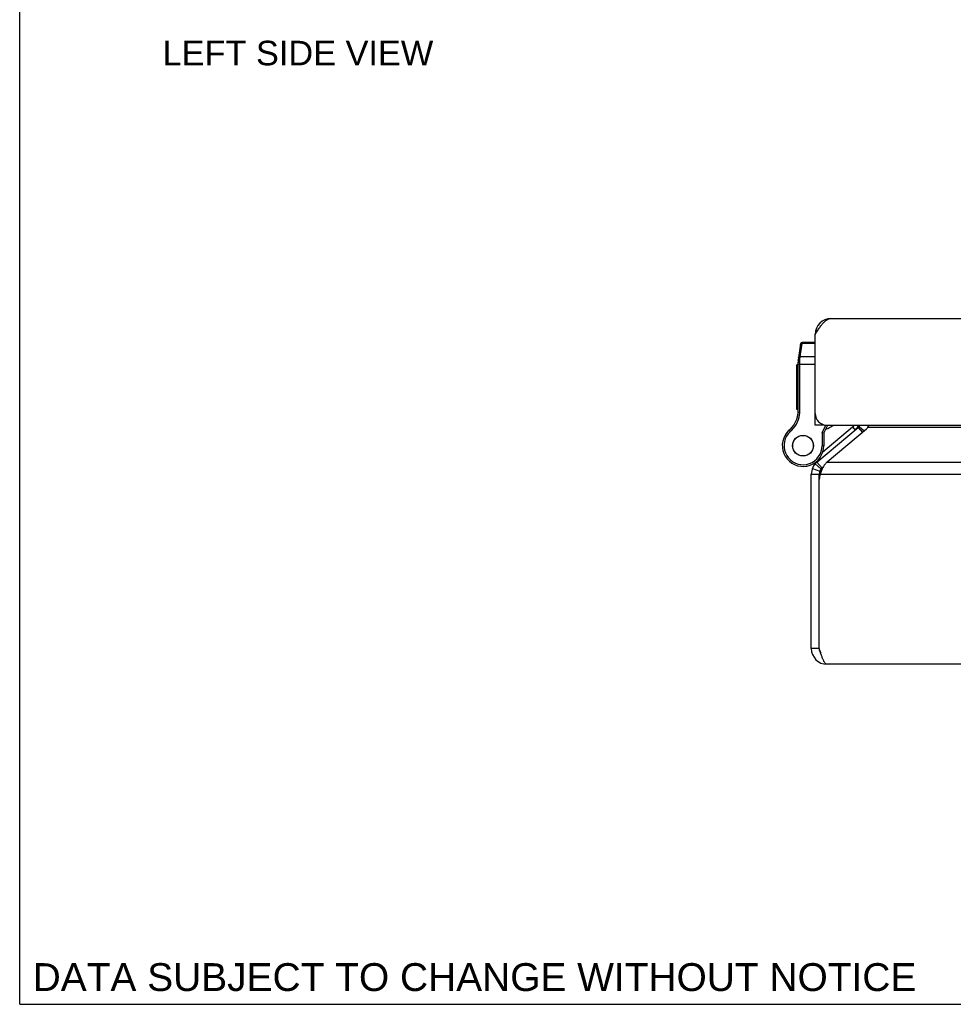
# Model space of a CAD drawing. Header units: inches. Extents: x 0 to 42.3, y 0 to 27.4.
# Tile 1 of 13: x 0 to 7.1, y 0 to 7.5. Entities that reach past the tile are written whole.
import ezdxf

# ---------------------------------------------------------------- set-up
doc = ezdxf.new("R2010")
doc.units = ezdxf.units.IN
doc.header["$LTSCALE"] = 2.325389
doc.header["$MEASUREMENT"] = 0
doc.layers.get('0').update_dxf_attribs({"linetype": 'CONTINUOUS'})
doc.layers.add('02___PRT_ALL_AXES', color=7, linetype='CONTINUOUS')
doc.layers.add('DIMENSIONS', color=7, linetype='CONTINUOUS')
doc.styles.get("Standard").update_dxf_attribs({"font": 'arial.ttf'})

msp = doc.modelspace()

# ---------------------------------------------------------------- linework, layer by layer
at = {"color": 7, "linetype": 'Continuous'}
for p, q in [((0, 0), (0, 27.3575)), ((6.0412, 5.1027), (6.0495, 5.1016)), ((5.9286, 5.0141), (5.9114, 4.891)), ((5.9266, 4.9176), (5.9407, 5.0187)), ((5.9407, 5.0187), (5.9415, 5.0253)), ((6.0402, 5.0187), (5.9407, 5.0187)), ((6.0402, 5.0253), (5.9415, 5.0253)), ((5.9102, 4.4971), (5.9102, 4.8736)), ((5.9102, 4.8617), (6.0402, 4.8617)), ((5.9193, 4.8766), (5.9197, 4.8767)), ((5.9197, 4.8767), (5.9202, 4.8767)), ((5.9202, 4.8767), (5.9206, 4.8767)), ((5.9206, 4.8767), (5.921, 4.8767)), ((5.921, 4.8767), (5.9214, 4.8767)), ((5.9214, 4.8767), (5.9219, 4.8768)), ((5.9219, 4.8768), (5.9223, 4.8768)), ((5.9223, 4.8768), (5.9227, 4.8768)), ((5.9227, 4.8768), (5.9232, 4.8768)), ((5.9232, 4.8812), (5.9233, 4.8825)), ((5.9232, 4.88), (5.9232, 4.8812)), ((5.9232, 4.8787), (5.9232, 4.88)), ((5.9232, 4.8774), (5.9232, 4.8787)), ((5.9232, 4.4971), (5.9232, 4.8774)), ((5.9233, 4.8838), (5.9234, 4.885)), ((5.9233, 4.8825), (5.9233, 4.8838)), ((5.9234, 4.8863), (5.9235, 4.8875)), ((5.9234, 4.885), (5.9234, 4.8863)), ((5.9235, 4.8875), (5.9236, 4.8887)), ((5.9236, 4.8887), (5.9237, 4.8899)), ((5.9237, 4.8911), (5.9238, 4.8923)), ((5.9237, 4.8899), (5.9237, 4.8911)), ((5.9238, 4.8923), (5.924, 4.8935)), ((5.924, 4.8935), (5.9241, 4.8946)), ((5.9241, 4.8946), (5.9242, 4.8958)), ((5.9242, 4.8958), (5.9266, 4.9176)), ((6.0402, 4.9176), (5.9266, 4.9176)), ((5.9102, 4.4971), (5.9232, 4.4971)), ((5.9087, 4.4779), (5.9215, 4.4759)), ((6.0402, 4.4575), (6.0452, 4.4575)), ((5.8417, 4.3572), (5.8502, 4.3474)), ((6.1002, 4.397), (6.0402, 4.397)), ((6.0923, 4.34), (6.1222, 4.3974)), ((6.0923, 4.34), (6.0923, 4.2418)), ((6.1053, 4.3368), (6.0923, 4.34)), ((6.098, 4.1942), (6.3238, 4.3837)), ((6.1002, 4.4022), (6.1002, 4.397)), ((6.1053, 4.3368), (6.1367, 4.397)), ((6.1053, 4.3368), (6.1053, 4.2418)), ((6.3238, 4.3837), (6.3431, 4.3607)), ((6.3669, 4.3807), (6.3991, 4.3424)), ((6.3736, 4.3873), (6.4124, 4.3536)), ((5.8118, 4.3212), (5.8118, 4.3213)), ((5.8118, 4.3213), (5.8231, 4.3147)), ((5.8118, 4.3212), (5.823, 4.3147)), ((5.823, 4.3147), (5.8231, 4.3147)), ((6.1053, 4.2418), (6.0923, 4.2418)), ((6.0536, 4.1178), (6.0921, 4.0718)), ((6.0722, 4.1452), (6.078, 4.1383)), ((6.0053, 4.0952), (6.0056, 4.0953)), ((6.0188, 4.069), (6.0747, 4.0474)), ((6.0388, 4.103), (6.0848, 4.0644)), ((6.0921, 4.0718), (6.0991, 4.0776)), ((6.0107, 4.0259), (6.0707, 4.0259)), ((6.0707, 3.986), (6.0707, 4.0259)), ((6.0707, 2.7018), (6.0107, 2.7018)), ((0, 0), (42.2798, 0))]:
    msp.add_line(p, q, dxfattribs=at)
at = {"color": 3, "linetype": 'Continuous'}
for p, q in [((6.1602, 5.207), (17.8602, 5.207)), ((6.0402, 4.397), (6.0402, 5.087)), ((6.0536, 4.1178), (6.3669, 4.3807)), ((6.1302, 4.397), (17.8902, 4.397)), ((6.43, 4.3684), (6.1316, 4.1178)), ((17.5812, 4.3807), (6.4402, 4.3807)), ((6.1316, 4.1178), (17.8898, 4.1178)), ((6.0107, 2.7018), (6.0107, 4.0259)), ((6.0707, 2.7022), (6.0707, 3.986)), ((6.0799, 4.0259), (17.9415, 4.0259)), ((17.8907, 2.5818), (6.1307, 2.5818))]:
    msp.add_line(p, q, dxfattribs=at)
for points in [[(6.0402, 5.087), (6.0445, 5.0938), (6.0487, 5.1005), (6.053, 5.1071), (6.0573, 5.1137), (6.0616, 5.1203), (6.0659, 5.1267), (6.0702, 5.133), (6.0745, 5.1391), (6.0787, 5.1451), (6.083, 5.1509), (6.0873, 5.1565), (6.0916, 5.1619), (6.0959, 5.167), (6.1002, 5.1719), (6.1044, 5.1765), (6.1087, 5.1808), (6.113, 5.1849), (6.1173, 5.1886), (6.1216, 5.1921), (6.1259, 5.1952), (6.1302, 5.1979), (6.1344, 5.2003), (6.1387, 5.2023), (6.143, 5.204), (6.1473, 5.2053), (6.1516, 5.2063), (6.1559, 5.2069), (6.1602, 5.207)], [(6.43, 4.3684), (6.4328, 4.3713), (6.4355, 4.3744)], [(6.4355, 4.3744), (6.438, 4.3775), (6.4402, 4.3807)], [(6.4402, 4.3807), (6.442, 4.3828), (6.4436, 4.3849), (6.445, 4.3872), (6.4462, 4.3896), (6.4473, 4.392), (6.4482, 4.3945), (6.449, 4.397)], [(6.1316, 4.1178), (6.1266, 4.1137), (6.1219, 4.1093), (6.1174, 4.1046), (6.1132, 4.0996), (6.1093, 4.0944), (6.1056, 4.0889), (6.1022, 4.0832)], [(6.0959, 4.0713), (6.0931, 4.0651), (6.0905, 4.0587), (6.088, 4.0523), (6.0857, 4.0458), (6.0836, 4.0392), (6.0817, 4.0325), (6.0799, 4.0259)], [(6.1022, 4.0832), (6.0989, 4.0773), (6.0959, 4.0713)], [(6.1307, 2.5818), (6.1286, 2.582), (6.1264, 2.5826), (6.1243, 2.5835), (6.1221, 2.5848), (6.12, 2.5865), (6.1179, 2.5885), (6.1157, 2.5909), (6.1136, 2.5937), (6.1114, 2.5968), (6.1093, 2.6002), (6.1071, 2.6039), (6.105, 2.608), (6.1029, 2.6123), (6.1007, 2.617), (6.0986, 2.6218), (6.0964, 2.627), (6.0943, 2.6324), (6.0921, 2.638), (6.09, 2.6438), (6.0879, 2.6497), (6.0857, 2.6559), (6.0836, 2.6622), (6.0814, 2.6686), (6.0793, 2.6751), (6.0771, 2.6817), (6.075, 2.6884), (6.0729, 2.6951), (6.0707, 2.7018)]]:
    msp.add_lwpolyline(points, dxfattribs=at)
at = {"color": 7, "linetype": 'Continuous'}
for points in [[(5.9279, 5.0089), (5.9279, 5.0091), (5.9279, 5.0093), (5.928, 5.0095), (5.928, 5.0097), (5.928, 5.0099), (5.9281, 5.0101), (5.9281, 5.0103), (5.9282, 5.0104), (5.9283, 5.0106), (5.9283, 5.0108), (5.9284, 5.011), (5.9285, 5.0112), (5.9285, 5.0114), (5.9286, 5.0115), (5.9287, 5.0117), (5.9288, 5.0119), (5.9288, 5.0121), (5.9289, 5.0123), (5.929, 5.0124), (5.9291, 5.0126), (5.9292, 5.0128), (5.9293, 5.013), (5.9294, 5.0131), (5.9295, 5.0133), (5.9296, 5.0135), (5.9298, 5.0136), (5.9299, 5.0138), (5.93, 5.0139), (5.9301, 5.0141), (5.9303, 5.0142), (5.9304, 5.0144), (5.9305, 5.0146), (5.9306, 5.0147), (5.9308, 5.0149), (5.9309, 5.015), (5.9311, 5.0151), (5.9312, 5.0153), (5.9314, 5.0154), (5.9315, 5.0156), (5.9317, 5.0157), (5.9318, 5.0158), (5.932, 5.0159), (5.9322, 5.0161), (5.9323, 5.0162), (5.9325, 5.0163), (5.9327, 5.0164), (5.9328, 5.0166), (5.933, 5.0167), (5.9332, 5.0168), (5.9334, 5.0169), (5.9335, 5.017), (5.9337, 5.0171), (5.9339, 5.0172), (5.9341, 5.0173), (5.9343, 5.0174), (5.9345, 5.0175), (5.9347, 5.0176), (5.9349, 5.0176), (5.9351, 5.0177), (5.9352, 5.0178), (5.9354, 5.0179), (5.9356, 5.018), (5.9358, 5.018), (5.9361, 5.0181), (5.9363, 5.0182), (5.9365, 5.0182), (5.9367, 5.0183), (5.9369, 5.0183), (5.9371, 5.0184), (5.9373, 5.0184), (5.9375, 5.0185), (5.9377, 5.0185), (5.9379, 5.0185), (5.9381, 5.0186), (5.9384, 5.0186), (5.9386, 5.0186), (5.9388, 5.0187), (5.939, 5.0187), (5.9392, 5.0187), (5.9394, 5.0187), (5.9397, 5.0187), (5.9399, 5.0187), (5.9401, 5.0187), (5.9403, 5.0187), (5.9405, 5.0187), (5.9407, 5.0187)], [(5.9102, 4.8736), (5.9102, 4.8737), (5.9102, 4.8737), (5.9102, 4.8738), (5.9102, 4.8739), (5.9102, 4.8739), (5.9102, 4.874), (5.9103, 4.874), (5.9103, 4.8741), (5.9103, 4.8741), (5.9103, 4.8742), (5.9104, 4.8742), (5.9104, 4.8743), (5.9105, 4.8743), (5.9105, 4.8744), (5.9106, 4.8744), (5.9106, 4.8745), (5.9107, 4.8745), (5.9108, 4.8746), (5.9108, 4.8746), (5.9109, 4.8747), (5.911, 4.8747), (5.911, 4.8748), (5.9111, 4.8748), (5.9112, 4.8749), (5.9113, 4.8749), (5.9114, 4.875), (5.9115, 4.875), (5.9116, 4.8751), (5.9117, 4.8751), (5.9118, 4.8751), (5.9119, 4.8752), (5.912, 4.8752), (5.9121, 4.8753), (5.9122, 4.8753), (5.9123, 4.8754), (5.9124, 4.8754), (5.9126, 4.8755), (5.9127, 4.8755), (5.9128, 4.8755), (5.913, 4.8756), (5.9131, 4.8756), (5.9132, 4.8757), (5.9134, 4.8757), (5.9135, 4.8757), (5.9137, 4.8758), (5.9138, 4.8758), (5.914, 4.8759), (5.9141, 4.8759), (5.9143, 4.8759), (5.9144, 4.876), (5.9146, 4.876), (5.9148, 4.876), (5.9149, 4.8761), (5.9151, 4.8761), (5.9153, 4.8761), (5.9155, 4.8762), (5.9156, 4.8762), (5.9158, 4.8762), (5.916, 4.8763), (5.9162, 4.8763), (5.9164, 4.8763), (5.9165, 4.8763), (5.9167, 4.8764), (5.9169, 4.8764), (5.9171, 4.8764), (5.9173, 4.8764), (5.9175, 4.8765), (5.9177, 4.8765), (5.9179, 4.8765), (5.9181, 4.8765), (5.9183, 4.8765), (5.9185, 4.8766), (5.9187, 4.8766), (5.9189, 4.8766), (5.9191, 4.8766), (5.9193, 4.8766)], [(5.9114, 4.891), (5.9114, 4.8911), (5.9114, 4.8912), (5.9114, 4.8913), (5.9115, 4.8914), (5.9115, 4.8915), (5.9115, 4.8917), (5.9116, 4.8918), (5.9116, 4.8919), (5.9117, 4.892), (5.9117, 4.8921), (5.9118, 4.8922), (5.9118, 4.8923), (5.9119, 4.8924), (5.9119, 4.8925), (5.912, 4.8926), (5.9121, 4.8928), (5.9122, 4.8929), (5.9122, 4.893), (5.9123, 4.8931), (5.9124, 4.8932), (5.9125, 4.8933), (5.9126, 4.8934), (5.9127, 4.8935), (5.9128, 4.8936), (5.9129, 4.8937), (5.913, 4.8938), (5.9131, 4.8939), (5.9132, 4.8939), (5.9133, 4.894), (5.9134, 4.8941), (5.9135, 4.8942), (5.9136, 4.8943), (5.9138, 4.8944), (5.9139, 4.8945), (5.914, 4.8946), (5.9142, 4.8946), (5.9143, 4.8947), (5.9144, 4.8948), (5.9146, 4.8949), (5.9147, 4.8949), (5.9149, 4.895), (5.915, 4.8951), (5.9152, 4.8952), (5.9153, 4.8952), (5.9155, 4.8953), (5.9156, 4.8954), (5.9158, 4.8954), (5.916, 4.8955), (5.9161, 4.8955), (5.9163, 4.8956), (5.9165, 4.8957), (5.9166, 4.8957), (5.9168, 4.8958), (5.917, 4.8958), (5.9172, 4.8959), (5.9173, 4.8959), (5.9175, 4.896), (5.9177, 4.896), (5.9179, 4.896), (5.9181, 4.8961), (5.9183, 4.8961), (5.9185, 4.8962), (5.9187, 4.8962), (5.9188, 4.8962), (5.919, 4.8963), (5.9192, 4.8963), (5.9194, 4.8963), (5.9196, 4.8963), (5.9198, 4.8964), (5.92, 4.8964), (5.9202, 4.8964), (5.9204, 4.8964), (5.9207, 4.8964), (5.9209, 4.8964), (5.9211, 4.8964), (5.9213, 4.8965), (5.9215, 4.8965), (5.9217, 4.8965), (5.9219, 4.8965), (5.9221, 4.8965), (5.9223, 4.8965), (5.9225, 4.8965), (5.9227, 4.8965), (5.923, 4.8965), (5.9232, 4.8964), (5.9234, 4.8964), (5.9236, 4.8964), (5.9238, 4.8964), (5.924, 4.8964), (5.9242, 4.8964)], [(5.9137, 4.9078), (5.9138, 4.908), (5.9138, 4.9082), (5.9138, 4.9084), (5.9139, 4.9086), (5.9139, 4.9087), (5.914, 4.9089), (5.914, 4.9091), (5.9141, 4.9093), (5.9141, 4.9095), (5.9142, 4.9097), (5.9142, 4.9099), (5.9143, 4.9101), (5.9144, 4.9102), (5.9145, 4.9104), (5.9145, 4.9106), (5.9146, 4.9108), (5.9147, 4.911), (5.9148, 4.9111), (5.9149, 4.9113), (5.915, 4.9115), (5.9151, 4.9117), (5.9152, 4.9118), (5.9153, 4.912), (5.9154, 4.9122), (5.9155, 4.9123), (5.9156, 4.9125), (5.9157, 4.9126), (5.9159, 4.9128), (5.916, 4.913), (5.9161, 4.9131), (5.9162, 4.9133), (5.9164, 4.9134), (5.9165, 4.9136), (5.9166, 4.9137), (5.9168, 4.9139), (5.9169, 4.914), (5.9171, 4.9142), (5.9172, 4.9143), (5.9174, 4.9144), (5.9175, 4.9146), (5.9177, 4.9147), (5.9179, 4.9148), (5.918, 4.9149), (5.9182, 4.9151), (5.9183, 4.9152), (5.9185, 4.9153), (5.9187, 4.9154), (5.9189, 4.9155), (5.919, 4.9156), (5.9192, 4.9158), (5.9194, 4.9159), (5.9196, 4.916), (5.9198, 4.9161), (5.9199, 4.9162), (5.9201, 4.9163), (5.9203, 4.9163), (5.9205, 4.9164), (5.9207, 4.9165), (5.9209, 4.9166), (5.9211, 4.9167), (5.9213, 4.9168), (5.9215, 4.9168), (5.9217, 4.9169), (5.9219, 4.917), (5.9221, 4.917), (5.9223, 4.9171), (5.9225, 4.9171), (5.9227, 4.9172), (5.9229, 4.9172), (5.9232, 4.9173), (5.9234, 4.9173), (5.9236, 4.9174), (5.9238, 4.9174), (5.924, 4.9175), (5.9242, 4.9175), (5.9244, 4.9175), (5.9246, 4.9175), (5.9249, 4.9176), (5.9251, 4.9176), (5.9253, 4.9176), (5.9255, 4.9176), (5.9257, 4.9176), (5.9259, 4.9176), (5.9262, 4.9176), (5.9264, 4.9176), (5.9266, 4.9176)]]:
    msp.add_lwpolyline(points, dxfattribs=at)
at = {"color": 3, "linetype": 'Continuous'}
for centre, radius, start, end in [((6.1602, 5.087), 0.12, 90, 180), ((6.1302, 4.487), 0.09, 180, 270), ((6.3284, 4.4267), 0.06, 310, 330.37755), ((6.1307, 4.0259), 0.12, 130, 180), ((6.2414, 3.9675), 0.1717, 160.12239, 173.81324), ((6.1307, 2.7018), 0.12, 180, 270), ((6.2293, 2.7022), 0.1586, 180, 180.13366)]:
    msp.add_arc(centre, radius, start, end, dxfattribs=at)
at = {"color": 7, "linetype": 'Continuous'}
for centre, radius, start, end in [((5.9415, 5.0123), 0.013, 90, 172.02427), ((6.0352, 4.8736), 0.125, 172.03825, 180), ((5.7852, 4.4971), 0.125, 351.15991, 360), ((5.7852, 4.4971), 0.138, 351.15991, 360), ((5.7111, 4.5086), 0.2, 310.79327, 351.15991), ((5.7111, 4.5086), 0.213, 310.79327, 351.15991), ((5.9478, 4.2418), 0.1575, 127.31101, 149.72135), ((5.9346, 4.2496), 0.1421, 130.79327, 149.73501), ((5.9346, 4.2496), 0.1291, 130.79327, 149.73501), ((6.0483, 4.5641), 0.21, 290.29811, 307.31443), ((6.2627, 4.4565), 0.095, 310, 321.27437), ((6.2627, 4.4565), 0.125, 310, 331.61139), ((6.3284, 4.4267), 0.12, 336.07181, 345.69403), ((5.9478, 4.2418), 0.1575, 149.73501, 360), ((5.9478, 4.2418), 0.1445, 149.73501, 360), ((5.9109, 4.3374), 0.26, 291.378, 310), ((6.1307, 4.0259), 0.06, 130, 180), ((6.1307, 2.7018), 0.06, 180, 215.79249)]:
    msp.add_arc(centre, radius, start, end, dxfattribs=at)
at = {"layer": '02___PRT_ALL_AXES', "color": 7, "linetype": 'Continuous'}
for p, q in [((5.9002, 4.5161), (5.9002, 4.8565)), ((5.9102, 4.8565), (5.9002, 4.8565)), ((5.9102, 4.8563), (5.9002, 4.8563)), ((5.9102, 4.8479), (5.9002, 4.8479)), ((5.9102, 4.7973), (5.9002, 4.7973)), ((5.9102, 4.7889), (5.9002, 4.7889)), ((5.9102, 4.7805), (5.9002, 4.7805)), ((5.9102, 4.7284), (5.9002, 4.7284)), ((5.9102, 4.72), (5.9002, 4.72)), ((5.9102, 4.7116), (5.9002, 4.7116)), ((5.9102, 4.6647), (5.9002, 4.6647)), ((5.9102, 4.6563), (5.9002, 4.6563)), ((5.9102, 4.6479), (5.9002, 4.6479)), ((5.9102, 4.5932), (5.9002, 4.5932)), ((5.9102, 4.5848), (5.9002, 4.5848)), ((5.9102, 4.5764), (5.9002, 4.5764)), ((5.9102, 4.5245), (5.9002, 4.5245)), ((5.9102, 4.5161), (5.9002, 4.5161))]:
    msp.add_line(p, q, dxfattribs=at)
for radius in [0.079, 0.078]:
    msp.add_circle((5.9478, 4.2418), radius, dxfattribs=at)

# ---------------------------------------------------------------- texts
at = {"layer": 'DIMENSIONS', "color": 2, "linetype": 'Continuous', "attachment_point": 2, "line_spacing_factor": 0.9}
for s, insert, char_height, width in [('LEFT SIDE VIEW', (2.1124, 7.3164), 0.186528, 2.05112), ('DATA SUBJECT TO CHANGE WITHOUT NOTICE', (3.4535, 0.3124), 0.211399, 6.697182)]:
    msp.add_mtext(s, dxfattribs=dict(at, insert=insert, char_height=char_height, width=width))

doc.saveas('drawing.dxf')
